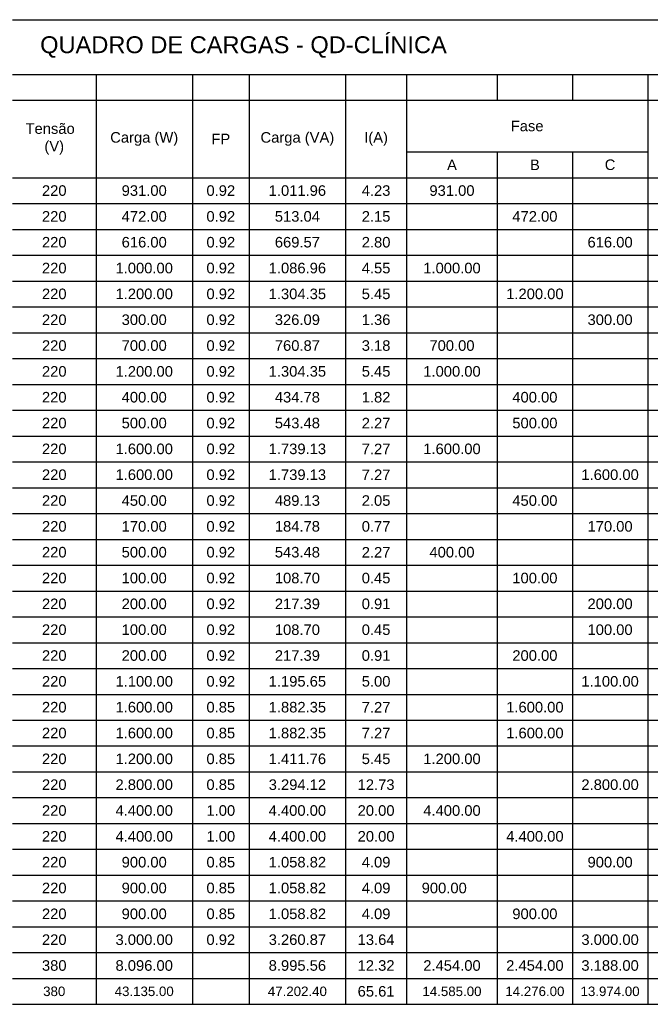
# Model space of a CAD drawing. Extents: x 40.7 to 91.7, y -319.8 to -290.4.
# Tile 7 of 13: x 57 to 63.1, y -310.7 to -301.2. Entities that reach past the tile are written whole.
import ezdxf

# ---------------------------------------------------------------- set-up
doc = ezdxf.new("R2010")
doc.units = 0
doc.header["$MEASUREMENT"] = 0
doc.layers.add('UNIFILAR', color=7, linetype='CONTINUOUS')

msp = doc.modelspace()

# ---------------------------------------------------------------- linework, layer by layer
at = {"layer": 'UNIFILAR'}
for p, q in [((56.9386, -301.2191), (57.7423, -301.2191)), ((57.7423, -301.2191), (58.6678, -301.2191)), ((58.6678, -301.2191), (59.2144, -301.2191)), ((59.2144, -301.2191), (60.1399, -301.2191)), ((60.1399, -301.2191), (60.7271, -301.2191)), ((60.7271, -301.2191), (61.5984, -301.2191)), ((61.5984, -301.2191), (62.3209, -301.2191)), ((62.3209, -301.2191), (63.0435, -301.2191)), ((63.0435, -301.2191), (63.6848, -301.2191)), ((56.9386, -301.7452), (57.7423, -301.7452)), ((57.7423, -301.7452), (58.6678, -301.7452)), ((57.7423, -301.7452), (57.7423, -301.9936)), ((58.6678, -301.7452), (59.2144, -301.7452)), ((58.6678, -301.7452), (58.6678, -301.9936)), ((59.2144, -301.7452), (60.1399, -301.7452)), ((59.2144, -301.7452), (59.2144, -301.9936)), ((60.1399, -301.7452), (60.7271, -301.7452)), ((60.1399, -301.7452), (60.1399, -301.9936)), ((60.7271, -301.7452), (61.5984, -301.7452)), ((60.7271, -301.7452), (60.7271, -301.9936)), ((61.5984, -301.7452), (62.3209, -301.7452)), ((61.5984, -301.7452), (61.5984, -301.9936)), ((62.3209, -301.7452), (63.0435, -301.7452)), ((62.3209, -301.7452), (62.3209, -301.9936)), ((63.0435, -301.7452), (63.6848, -301.7452)), ((63.0435, -301.7452), (63.0435, -301.9936)), ((56.9386, -301.9936), (57.7423, -301.9936)), ((57.7423, -301.9936), (58.6678, -301.9936)), ((57.7423, -301.9936), (57.7423, -302.242)), ((58.6678, -301.9936), (59.2144, -301.9936)), ((58.6678, -301.9936), (58.6678, -302.242)), ((59.2144, -301.9936), (60.1399, -301.9936)), ((59.2144, -301.9936), (59.2144, -302.242)), ((60.1399, -301.9936), (60.7271, -301.9936)), ((60.1399, -301.9936), (60.1399, -302.242)), ((60.7271, -301.9936), (61.5984, -301.9936)), ((60.7271, -301.9936), (60.7271, -302.242)), ((61.5984, -301.9936), (62.3209, -301.9936)), ((62.3209, -301.9936), (63.0435, -301.9936)), ((63.0435, -301.9936), (63.6848, -301.9936)), ((63.0435, -301.9936), (63.0435, -302.242)), ((57.7423, -302.242), (57.7423, -302.4904)), ((58.6678, -302.242), (58.6678, -302.4904)), ((59.2144, -302.242), (59.2144, -302.4904)), ((60.1399, -302.242), (60.1399, -302.4904)), ((60.7271, -302.242), (60.7271, -302.4904)), ((63.0435, -302.242), (63.0435, -302.4904)), ((57.7423, -302.4904), (57.7423, -302.7389)), ((58.6678, -302.4904), (58.6678, -302.7389)), ((59.2144, -302.4904), (59.2144, -302.7389)), ((60.1399, -302.4904), (60.1399, -302.7389)), ((60.7271, -302.4904), (61.5984, -302.4904)), ((60.7271, -302.4904), (60.7271, -302.7389)), ((61.5984, -302.4904), (62.3209, -302.4904)), ((61.5984, -302.4904), (61.5984, -302.7389)), ((62.3209, -302.4904), (63.0435, -302.4904)), ((62.3209, -302.4904), (62.3209, -302.7389)), ((63.0435, -302.4904), (63.0435, -302.7389)), ((56.9386, -302.7389), (57.7423, -302.7389)), ((57.7423, -302.7389), (58.6678, -302.7389)), ((57.7423, -302.7389), (57.7423, -302.9873)), ((58.6678, -302.7389), (59.2144, -302.7389)), ((58.6678, -302.7389), (58.6678, -302.9873)), ((59.2144, -302.7389), (60.1399, -302.7389)), ((59.2144, -302.7389), (59.2144, -302.9873)), ((60.1399, -302.7389), (60.7271, -302.7389)), ((60.1399, -302.7389), (60.1399, -302.9873)), ((60.7271, -302.7389), (61.5984, -302.7389)), ((60.7271, -302.7389), (60.7271, -302.9873)), ((61.5984, -302.7389), (62.3209, -302.7389)), ((61.5984, -302.7389), (61.5984, -302.9873)), ((62.3209, -302.7389), (63.0435, -302.7389)), ((62.3209, -302.7389), (62.3209, -302.9873)), ((63.0435, -302.7389), (63.6848, -302.7389)), ((63.0435, -302.7389), (63.0435, -302.9873)), ((56.9386, -302.9873), (57.7423, -302.9873)), ((57.7423, -302.9873), (58.6678, -302.9873)), ((57.7423, -302.9873), (57.7423, -303.2357)), ((58.6678, -302.9873), (59.2144, -302.9873)), ((58.6678, -302.9873), (58.6678, -303.2357)), ((59.2144, -302.9873), (60.1399, -302.9873)), ((59.2144, -302.9873), (59.2144, -303.2357)), ((60.1399, -302.9873), (60.7271, -302.9873)), ((60.1399, -302.9873), (60.1399, -303.2357)), ((60.7271, -302.9873), (61.5984, -302.9873)), ((60.7271, -302.9873), (60.7271, -303.2357)), ((61.5984, -302.9873), (62.3209, -302.9873)), ((61.5984, -302.9873), (61.5984, -303.2357)), ((62.3209, -302.9873), (63.0435, -302.9873)), ((62.3209, -302.9873), (62.3209, -303.2357)), ((63.0435, -302.9873), (63.6848, -302.9873)), ((63.0435, -302.9873), (63.0435, -303.2357)), ((56.9386, -303.2357), (57.7423, -303.2357)), ((57.7423, -303.2357), (58.6678, -303.2357)), ((57.7423, -303.2357), (57.7423, -303.4841)), ((58.6678, -303.2357), (59.2144, -303.2357)), ((58.6678, -303.2357), (58.6678, -303.4841)), ((59.2144, -303.2357), (60.1399, -303.2357)), ((59.2144, -303.2357), (59.2144, -303.4841)), ((60.1399, -303.2357), (60.7271, -303.2357)), ((60.1399, -303.2357), (60.1399, -303.4841)), ((60.7271, -303.2357), (61.5984, -303.2357)), ((60.7271, -303.2357), (60.7271, -303.4841)), ((61.5984, -303.2357), (62.3209, -303.2357)), ((61.5984, -303.2357), (61.5984, -303.4841)), ((62.3209, -303.2357), (63.0435, -303.2357)), ((62.3209, -303.2357), (62.3209, -303.4841)), ((63.0435, -303.2357), (63.6848, -303.2357)), ((63.0435, -303.2357), (63.0435, -303.4841)), ((56.9386, -303.4841), (57.7423, -303.4841)), ((57.7423, -303.4841), (58.6678, -303.4841)), ((57.7423, -303.4841), (57.7423, -303.7325)), ((58.6678, -303.4841), (59.2144, -303.4841)), ((58.6678, -303.4841), (58.6678, -303.7325)), ((59.2144, -303.4841), (60.1399, -303.4841)), ((59.2144, -303.4841), (59.2144, -303.7325)), ((60.1399, -303.4841), (60.7271, -303.4841)), ((60.1399, -303.4841), (60.1399, -303.7325)), ((60.7271, -303.4841), (61.5984, -303.4841)), ((60.7271, -303.4841), (60.7271, -303.7325)), ((61.5984, -303.4841), (62.3209, -303.4841)), ((61.5984, -303.4841), (61.5984, -303.7325)), ((62.3209, -303.4841), (63.0435, -303.4841)), ((62.3209, -303.4841), (62.3209, -303.7325)), ((63.0435, -303.4841), (63.6848, -303.4841)), ((63.0435, -303.4841), (63.0435, -303.7325)), ((56.9386, -303.7325), (57.7423, -303.7325)), ((57.7423, -303.7325), (58.6678, -303.7325)), ((57.7423, -303.7325), (57.7423, -303.9809)), ((58.6678, -303.7325), (59.2144, -303.7325)), ((58.6678, -303.7325), (58.6678, -303.9809)), ((59.2144, -303.7325), (60.1399, -303.7325)), ((59.2144, -303.7325), (59.2144, -303.9809)), ((60.1399, -303.7325), (60.7271, -303.7325)), ((60.1399, -303.7325), (60.1399, -303.9809)), ((60.7271, -303.7325), (61.5984, -303.7325)), ((60.7271, -303.7325), (60.7271, -303.9809)), ((61.5984, -303.7325), (62.3209, -303.7325)), ((61.5984, -303.7325), (61.5984, -303.9809)), ((62.3209, -303.7325), (63.0435, -303.7325)), ((62.3209, -303.7325), (62.3209, -303.9809)), ((63.0435, -303.7325), (63.6848, -303.7325)), ((63.0435, -303.7325), (63.0435, -303.9809)), ((56.9386, -303.9809), (57.7423, -303.9809)), ((57.7423, -303.9809), (58.6678, -303.9809)), ((57.7423, -303.9809), (57.7423, -304.2294)), ((58.6678, -303.9809), (59.2144, -303.9809)), ((58.6678, -303.9809), (58.6678, -304.2294)), ((59.2144, -303.9809), (60.1399, -303.9809)), ((59.2144, -303.9809), (59.2144, -304.2294)), ((60.1399, -303.9809), (60.7271, -303.9809)), ((60.1399, -303.9809), (60.1399, -304.2294)), ((60.7271, -303.9809), (61.5984, -303.9809)), ((60.7271, -303.9809), (60.7271, -304.2294)), ((61.5984, -303.9809), (62.3209, -303.9809)), ((61.5984, -303.9809), (61.5984, -304.2294)), ((62.3209, -303.9809), (63.0435, -303.9809)), ((62.3209, -303.9809), (62.3209, -304.2294)), ((63.0435, -303.9809), (63.6848, -303.9809)), ((63.0435, -303.9809), (63.0435, -304.2294)), ((56.9386, -304.2294), (57.7423, -304.2294)), ((57.7423, -304.2294), (58.6678, -304.2294)), ((57.7423, -304.2294), (57.7423, -304.4778)), ((58.6678, -304.2294), (59.2144, -304.2294)), ((58.6678, -304.2294), (58.6678, -304.4778)), ((59.2144, -304.2294), (60.1399, -304.2294)), ((59.2144, -304.2294), (59.2144, -304.4778)), ((60.1399, -304.2294), (60.7271, -304.2294)), ((60.1399, -304.2294), (60.1399, -304.4778)), ((60.7271, -304.2294), (61.5984, -304.2294)), ((60.7271, -304.2294), (60.7271, -304.4778)), ((61.5984, -304.2294), (62.3209, -304.2294)), ((61.5984, -304.2294), (61.5984, -304.4778)), ((62.3209, -304.2294), (63.0435, -304.2294)), ((62.3209, -304.2294), (62.3209, -304.4778)), ((63.0435, -304.2294), (63.6848, -304.2294)), ((63.0435, -304.2294), (63.0435, -304.4778)), ((56.9386, -304.4778), (57.7423, -304.4778)), ((57.7423, -304.4778), (58.6678, -304.4778)), ((57.7423, -304.4778), (57.7423, -304.7262)), ((58.6678, -304.4778), (59.2144, -304.4778)), ((58.6678, -304.4778), (58.6678, -304.7262)), ((59.2144, -304.4778), (60.1399, -304.4778)), ((59.2144, -304.4778), (59.2144, -304.7262)), ((60.1399, -304.4778), (60.7271, -304.4778)), ((60.1399, -304.4778), (60.1399, -304.7262)), ((60.7271, -304.4778), (61.5984, -304.4778)), ((60.7271, -304.4778), (60.7271, -304.7262)), ((61.5984, -304.4778), (62.3209, -304.4778)), ((61.5984, -304.4778), (61.5984, -304.7262)), ((62.3209, -304.4778), (63.0435, -304.4778)), ((62.3209, -304.4778), (62.3209, -304.7262)), ((63.0435, -304.4778), (63.6848, -304.4778)), ((63.0435, -304.4778), (63.0435, -304.7262)), ((56.9386, -304.7262), (57.7423, -304.7262)), ((57.7423, -304.7262), (58.6678, -304.7262)), ((57.7423, -304.7262), (57.7423, -304.9746)), ((58.6678, -304.7262), (59.2144, -304.7262)), ((58.6678, -304.7262), (58.6678, -304.9746)), ((59.2144, -304.7262), (60.1399, -304.7262)), ((59.2144, -304.7262), (59.2144, -304.9746)), ((60.1399, -304.7262), (60.7271, -304.7262)), ((60.1399, -304.7262), (60.1399, -304.9746)), ((60.7271, -304.7262), (61.5984, -304.7262)), ((60.7271, -304.7262), (60.7271, -304.9746)), ((61.5984, -304.7262), (62.3209, -304.7262)), ((61.5984, -304.7262), (61.5984, -304.9746)), ((62.3209, -304.7262), (63.0435, -304.7262)), ((62.3209, -304.7262), (62.3209, -304.9746)), ((63.0435, -304.7262), (63.6848, -304.7262)), ((63.0435, -304.7262), (63.0435, -304.9746)), ((56.9386, -304.9746), (57.7423, -304.9746)), ((57.7423, -304.9746), (58.6678, -304.9746)), ((57.7423, -304.9746), (57.7423, -305.223)), ((58.6678, -304.9746), (59.2144, -304.9746)), ((58.6678, -304.9746), (58.6678, -305.223)), ((59.2144, -304.9746), (60.1399, -304.9746)), ((59.2144, -304.9746), (59.2144, -305.223)), ((60.1399, -304.9746), (60.7271, -304.9746)), ((60.1399, -304.9746), (60.1399, -305.223)), ((60.7271, -304.9746), (61.5984, -304.9746)), ((60.7271, -304.9746), (60.7271, -305.223)), ((61.5984, -304.9746), (62.3209, -304.9746)), ((61.5984, -304.9746), (61.5984, -305.223)), ((62.3209, -304.9746), (63.0435, -304.9746)), ((62.3209, -304.9746), (62.3209, -305.223)), ((63.0435, -304.9746), (63.6848, -304.9746)), ((63.0435, -304.9746), (63.0435, -305.223)), ((56.9386, -305.223), (57.7423, -305.223)), ((57.7423, -305.223), (58.6678, -305.223)), ((57.7423, -305.223), (57.7423, -305.4714)), ((58.6678, -305.223), (59.2144, -305.223)), ((58.6678, -305.223), (58.6678, -305.4714)), ((59.2144, -305.223), (60.1399, -305.223)), ((59.2144, -305.223), (59.2144, -305.4714)), ((60.1399, -305.223), (60.7271, -305.223)), ((60.1399, -305.223), (60.1399, -305.4714)), ((60.7271, -305.223), (61.5984, -305.223)), ((60.7271, -305.223), (60.7271, -305.4714)), ((61.5984, -305.223), (62.3209, -305.223)), ((61.5984, -305.223), (61.5984, -305.4714)), ((62.3209, -305.223), (63.0435, -305.223)), ((62.3209, -305.223), (62.3209, -305.4714)), ((63.0435, -305.223), (63.6848, -305.223)), ((63.0435, -305.223), (63.0435, -305.4714)), ((56.9386, -305.4714), (57.7423, -305.4714)), ((57.7423, -305.4714), (58.6678, -305.4714)), ((57.7423, -305.4714), (57.7423, -305.7199)), ((58.6678, -305.4714), (59.2144, -305.4714)), ((58.6678, -305.4714), (58.6678, -305.7199)), ((59.2144, -305.4714), (60.1399, -305.4714)), ((59.2144, -305.4714), (59.2144, -305.7199)), ((60.1399, -305.4714), (60.7271, -305.4714)), ((60.1399, -305.4714), (60.1399, -305.7199)), ((60.7271, -305.4714), (61.5984, -305.4714)), ((60.7271, -305.4714), (60.7271, -305.7199)), ((61.5984, -305.4714), (62.3209, -305.4714)), ((61.5984, -305.4714), (61.5984, -305.7199)), ((62.3209, -305.4714), (63.0435, -305.4714)), ((62.3209, -305.4714), (62.3209, -305.7199)), ((63.0435, -305.4714), (63.6848, -305.4714)), ((63.0435, -305.4714), (63.0435, -305.7199)), ((56.9386, -305.7199), (57.7423, -305.7199)), ((57.7423, -305.7199), (58.6678, -305.7199)), ((57.7423, -305.7199), (57.7423, -305.9683)), ((58.6678, -305.7199), (59.2144, -305.7199)), ((58.6678, -305.7199), (58.6678, -305.9683)), ((59.2144, -305.7199), (60.1399, -305.7199)), ((59.2144, -305.7199), (59.2144, -305.9683)), ((60.1399, -305.7199), (60.7271, -305.7199)), ((60.1399, -305.7199), (60.1399, -305.9683)), ((60.7271, -305.7199), (61.5984, -305.7199)), ((60.7271, -305.7199), (60.7271, -305.9683)), ((61.5984, -305.7199), (62.3209, -305.7199)), ((61.5984, -305.7199), (61.5984, -305.9683)), ((62.3209, -305.7199), (63.0435, -305.7199)), ((62.3209, -305.7199), (62.3209, -305.9683)), ((63.0435, -305.7199), (63.6848, -305.7199)), ((63.0435, -305.7199), (63.0435, -305.9683)), ((56.9386, -305.9683), (57.7423, -305.9683)), ((57.7423, -305.9683), (58.6678, -305.9683)), ((57.7423, -305.9683), (57.7423, -306.2167)), ((58.6678, -305.9683), (59.2144, -305.9683)), ((58.6678, -305.9683), (58.6678, -306.2167)), ((59.2144, -305.9683), (60.1399, -305.9683)), ((59.2144, -305.9683), (59.2144, -306.2167)), ((60.1399, -305.9683), (60.7271, -305.9683)), ((60.1399, -305.9683), (60.1399, -306.2167)), ((60.7271, -305.9683), (61.5984, -305.9683)), ((60.7271, -305.9683), (60.7271, -306.2167)), ((61.5984, -305.9683), (62.3209, -305.9683)), ((61.5984, -305.9683), (61.5984, -306.2167)), ((62.3209, -305.9683), (63.0435, -305.9683)), ((62.3209, -305.9683), (62.3209, -306.2167)), ((63.0435, -305.9683), (63.6848, -305.9683)), ((63.0435, -305.9683), (63.0435, -306.2167)), ((56.9386, -306.2167), (57.7423, -306.2167)), ((57.7423, -306.2167), (58.6678, -306.2167)), ((57.7423, -306.2167), (57.7423, -306.4651)), ((58.6678, -306.2167), (59.2144, -306.2167)), ((58.6678, -306.2167), (58.6678, -306.4651)), ((59.2144, -306.2167), (60.1399, -306.2167)), ((59.2144, -306.2167), (59.2144, -306.4651)), ((60.1399, -306.2167), (60.7271, -306.2167)), ((60.1399, -306.2167), (60.1399, -306.4651)), ((60.7271, -306.2167), (61.5984, -306.2167)), ((60.7271, -306.2167), (60.7271, -306.4651)), ((61.5984, -306.2167), (62.3209, -306.2167)), ((61.5984, -306.2167), (61.5984, -306.4651)), ((62.3209, -306.2167), (63.0435, -306.2167)), ((62.3209, -306.2167), (62.3209, -306.4651)), ((63.0435, -306.2167), (63.6848, -306.2167)), ((63.0435, -306.2167), (63.0435, -306.4651)), ((56.9386, -306.4651), (57.7423, -306.4651)), ((57.7423, -306.4651), (58.6678, -306.4651)), ((57.7423, -306.4651), (57.7423, -306.7135)), ((58.6678, -306.4651), (59.2144, -306.4651)), ((58.6678, -306.4651), (58.6678, -306.7135)), ((59.2144, -306.4651), (60.1399, -306.4651)), ((59.2144, -306.4651), (59.2144, -306.7135)), ((60.1399, -306.4651), (60.7271, -306.4651)), ((60.1399, -306.4651), (60.1399, -306.7135)), ((60.7271, -306.4651), (61.5984, -306.4651)), ((60.7271, -306.4651), (60.7271, -306.7135)), ((61.5984, -306.4651), (62.3209, -306.4651)), ((61.5984, -306.4651), (61.5984, -306.7135)), ((62.3209, -306.4651), (63.0435, -306.4651)), ((62.3209, -306.4651), (62.3209, -306.7135)), ((63.0435, -306.4651), (63.6848, -306.4651)), ((63.0435, -306.4651), (63.0435, -306.7135)), ((56.9386, -306.7135), (57.7423, -306.7135)), ((57.7423, -306.7135), (58.6678, -306.7135)), ((57.7423, -306.7135), (57.7423, -306.9619)), ((58.6678, -306.7135), (59.2144, -306.7135)), ((58.6678, -306.7135), (58.6678, -306.9619)), ((59.2144, -306.7135), (60.1399, -306.7135)), ((59.2144, -306.7135), (59.2144, -306.9619)), ((60.1399, -306.7135), (60.7271, -306.7135)), ((60.1399, -306.7135), (60.1399, -306.9619)), ((60.7271, -306.7135), (61.5984, -306.7135)), ((60.7271, -306.7135), (60.7271, -306.9619)), ((61.5984, -306.7135), (62.3209, -306.7135)), ((61.5984, -306.7135), (61.5984, -306.9619)), ((62.3209, -306.7135), (63.0435, -306.7135)), ((62.3209, -306.7135), (62.3209, -306.9619)), ((63.0435, -306.7135), (63.6848, -306.7135)), ((63.0435, -306.7135), (63.0435, -306.9619)), ((56.9386, -306.9619), (57.7423, -306.9619)), ((57.7423, -306.9619), (58.6678, -306.9619)), ((57.7423, -306.9619), (57.7423, -307.2104)), ((58.6678, -306.9619), (59.2144, -306.9619)), ((58.6678, -306.9619), (58.6678, -307.2104)), ((59.2144, -306.9619), (60.1399, -306.9619)), ((59.2144, -306.9619), (59.2144, -307.2104)), ((60.1399, -306.9619), (60.7271, -306.9619)), ((60.1399, -306.9619), (60.1399, -307.2104)), ((60.7271, -306.9619), (61.5984, -306.9619)), ((60.7271, -306.9619), (60.7271, -307.2104)), ((61.5984, -306.9619), (62.3209, -306.9619)), ((61.5984, -306.9619), (61.5984, -307.2104)), ((62.3209, -306.9619), (63.0435, -306.9619)), ((62.3209, -306.9619), (62.3209, -307.2104)), ((63.0435, -306.9619), (63.6848, -306.9619)), ((63.0435, -306.9619), (63.0435, -307.2104)), ((56.9386, -307.2104), (57.7423, -307.2104)), ((57.7423, -307.2104), (58.6678, -307.2104)), ((57.7423, -307.2104), (57.7423, -307.4588)), ((58.6678, -307.2104), (59.2144, -307.2104)), ((58.6678, -307.2104), (58.6678, -307.4588)), ((59.2144, -307.2104), (60.1399, -307.2104)), ((59.2144, -307.2104), (59.2144, -307.4588)), ((60.1399, -307.2104), (60.7271, -307.2104)), ((60.1399, -307.2104), (60.1399, -307.4588)), ((60.7271, -307.2104), (61.5984, -307.2104)), ((60.7271, -307.2104), (60.7271, -307.4588)), ((61.5984, -307.2104), (62.3209, -307.2104)), ((61.5984, -307.2104), (61.5984, -307.4588)), ((62.3209, -307.2104), (63.0435, -307.2104)), ((62.3209, -307.2104), (62.3209, -307.4588)), ((63.0435, -307.2104), (63.6848, -307.2104)), ((63.0435, -307.2104), (63.0435, -307.4588)), ((56.9386, -307.4588), (57.7423, -307.4588)), ((57.7423, -307.4588), (58.6678, -307.4588)), ((57.7423, -307.4588), (57.7423, -307.7072)), ((58.6678, -307.4588), (59.2144, -307.4588)), ((58.6678, -307.4588), (58.6678, -307.7072)), ((59.2144, -307.4588), (60.1399, -307.4588)), ((59.2144, -307.4588), (59.2144, -307.7072)), ((60.1399, -307.4588), (60.7271, -307.4588)), ((60.1399, -307.4588), (60.1399, -307.7072)), ((60.7271, -307.4588), (61.5984, -307.4588)), ((60.7271, -307.4588), (60.7271, -307.7072)), ((61.5984, -307.4588), (62.3209, -307.4588)), ((61.5984, -307.4588), (61.5984, -307.7072)), ((62.3209, -307.4588), (63.0435, -307.4588)), ((62.3209, -307.4588), (62.3209, -307.7072)), ((63.0435, -307.4588), (63.6848, -307.4588)), ((63.0435, -307.4588), (63.0435, -307.7072)), ((56.9386, -307.7072), (57.7423, -307.7072)), ((57.7423, -307.7072), (58.6678, -307.7072)), ((57.7423, -307.7072), (57.7423, -307.9556)), ((58.6678, -307.7072), (59.2144, -307.7072)), ((58.6678, -307.7072), (58.6678, -307.9556)), ((59.2144, -307.7072), (60.1399, -307.7072)), ((59.2144, -307.7072), (59.2144, -307.9556)), ((60.1399, -307.7072), (60.7271, -307.7072)), ((60.1399, -307.7072), (60.1399, -307.9556)), ((60.7271, -307.7072), (61.5984, -307.7072)), ((60.7271, -307.7072), (60.7271, -307.9556)), ((61.5984, -307.7072), (62.3209, -307.7072)), ((61.5984, -307.7072), (61.5984, -307.9556)), ((62.3209, -307.7072), (63.0435, -307.7072)), ((62.3209, -307.7072), (62.3209, -307.9556)), ((63.0435, -307.7072), (63.6848, -307.7072)), ((63.0435, -307.7072), (63.0435, -307.9556)), ((56.9386, -307.9556), (57.7423, -307.9556)), ((57.7423, -307.9556), (58.6678, -307.9556)), ((57.7423, -307.9556), (57.7423, -308.204)), ((58.6678, -307.9556), (59.2144, -307.9556)), ((58.6678, -307.9556), (58.6678, -308.204)), ((59.2144, -307.9556), (60.1399, -307.9556)), ((59.2144, -307.9556), (59.2144, -308.204)), ((60.1399, -307.9556), (60.7271, -307.9556)), ((60.1399, -307.9556), (60.1399, -308.204)), ((60.7271, -307.9556), (61.5984, -307.9556)), ((60.7271, -307.9556), (60.7271, -308.204)), ((61.5984, -307.9556), (62.3209, -307.9556)), ((61.5984, -307.9556), (61.5984, -308.204)), ((62.3209, -307.9556), (63.0435, -307.9556)), ((62.3209, -307.9556), (62.3209, -308.204)), ((63.0435, -307.9556), (63.6848, -307.9556)), ((63.0435, -307.9556), (63.0435, -308.204)), ((56.9386, -308.204), (57.7423, -308.204)), ((57.7423, -308.204), (58.6678, -308.204)), ((57.7423, -308.204), (57.7423, -308.4525)), ((58.6678, -308.204), (59.2144, -308.204)), ((58.6678, -308.204), (58.6678, -308.4525)), ((59.2144, -308.204), (60.1399, -308.204)), ((59.2144, -308.204), (59.2144, -308.4525)), ((60.1399, -308.204), (60.7271, -308.204)), ((60.1399, -308.204), (60.1399, -308.4525)), ((60.7271, -308.204), (61.5984, -308.204)), ((60.7271, -308.204), (60.7271, -308.4525)), ((61.5984, -308.204), (62.3209, -308.204)), ((61.5984, -308.204), (61.5984, -308.4525)), ((62.3209, -308.204), (63.0435, -308.204)), ((62.3209, -308.204), (62.3209, -308.4525)), ((63.0435, -308.204), (63.6848, -308.204)), ((63.0435, -308.204), (63.0435, -308.4525)), ((56.9386, -308.4525), (57.7423, -308.4525)), ((57.7423, -308.4525), (58.6678, -308.4525)), ((57.7423, -308.4525), (57.7423, -308.7009)), ((58.6678, -308.4525), (59.2144, -308.4525)), ((58.6678, -308.4525), (58.6678, -308.7009)), ((59.2144, -308.4525), (60.1399, -308.4525)), ((59.2144, -308.4525), (59.2144, -308.7009)), ((60.1399, -308.4525), (60.7271, -308.4525)), ((60.1399, -308.4525), (60.1399, -308.7009)), ((60.7271, -308.4525), (61.5984, -308.4525)), ((60.7271, -308.4525), (60.7271, -308.7009)), ((61.5984, -308.4525), (62.3209, -308.4525)), ((61.5984, -308.4525), (61.5984, -308.7009)), ((62.3209, -308.4525), (63.0435, -308.4525)), ((62.3209, -308.4525), (62.3209, -308.7009)), ((63.0435, -308.4525), (63.6848, -308.4525)), ((63.0435, -308.4525), (63.0435, -308.7009)), ((56.9386, -308.7009), (57.7423, -308.7009)), ((57.7423, -308.7009), (58.6678, -308.7009)), ((57.7423, -308.7009), (57.7423, -308.9493)), ((58.6678, -308.7009), (59.2144, -308.7009)), ((58.6678, -308.7009), (58.6678, -308.9493)), ((59.2144, -308.7009), (60.1399, -308.7009)), ((59.2144, -308.7009), (59.2144, -308.9493)), ((60.1399, -308.7009), (60.7271, -308.7009)), ((60.1399, -308.7009), (60.1399, -308.9493)), ((60.7271, -308.7009), (61.5984, -308.7009)), ((60.7271, -308.7009), (60.7271, -308.9493)), ((61.5984, -308.7009), (62.3209, -308.7009)), ((61.5984, -308.7009), (61.5984, -308.9493)), ((62.3209, -308.7009), (63.0435, -308.7009)), ((62.3209, -308.7009), (62.3209, -308.9493)), ((63.0435, -308.7009), (63.6848, -308.7009)), ((63.0435, -308.7009), (63.0435, -308.9493)), ((56.9386, -308.9493), (57.7423, -308.9493)), ((57.7423, -308.9493), (58.6678, -308.9493)), ((57.7423, -308.9493), (57.7423, -309.1977)), ((58.6678, -308.9493), (59.2144, -308.9493)), ((58.6678, -308.9493), (58.6678, -309.1977)), ((59.2144, -308.9493), (60.1399, -308.9493)), ((59.2144, -308.9493), (59.2144, -309.1977)), ((60.1399, -308.9493), (60.7271, -308.9493)), ((60.1399, -308.9493), (60.1399, -309.1977)), ((60.7271, -308.9493), (61.5984, -308.9493)), ((60.7271, -308.9493), (60.7271, -309.1977)), ((61.5984, -308.9493), (62.3209, -308.9493)), ((61.5984, -308.9493), (61.5984, -309.1977)), ((62.3209, -308.9493), (63.0435, -308.9493)), ((62.3209, -308.9493), (62.3209, -309.1977)), ((63.0435, -308.9493), (63.6848, -308.9493)), ((63.0435, -308.9493), (63.0435, -309.1977)), ((56.9386, -309.1977), (57.7423, -309.1977)), ((57.7423, -309.1977), (58.6678, -309.1977)), ((57.7423, -309.1977), (57.7423, -309.4461)), ((58.6678, -309.1977), (59.2144, -309.1977)), ((58.6678, -309.1977), (58.6678, -309.4461)), ((59.2144, -309.1977), (60.1399, -309.1977)), ((59.2144, -309.1977), (59.2144, -309.4461)), ((60.1399, -309.1977), (60.7271, -309.1977)), ((60.1399, -309.1977), (60.1399, -309.4461)), ((60.7271, -309.1977), (61.5984, -309.1977)), ((60.7271, -309.1977), (60.7271, -309.4461)), ((61.5984, -309.1977), (62.3209, -309.1977)), ((61.5984, -309.1977), (61.5984, -309.4461)), ((62.3209, -309.1977), (63.0435, -309.1977)), ((62.3209, -309.1977), (62.3209, -309.4461)), ((63.0435, -309.1977), (63.6848, -309.1977)), ((63.0435, -309.1977), (63.0435, -309.4461)), ((56.9386, -309.4461), (57.7423, -309.4461)), ((57.7423, -309.4461), (58.6678, -309.4461)), ((57.7423, -309.4461), (57.7423, -310.1914)), ((58.6678, -309.4461), (59.2144, -309.4461)), ((58.6678, -309.4461), (58.6678, -310.1914)), ((59.2144, -309.4461), (60.1399, -309.4461)), ((59.2144, -309.4461), (59.2144, -310.1914)), ((60.1399, -309.4461), (60.7271, -309.4461)), ((60.1399, -309.4461), (60.1399, -310.1914)), ((60.7271, -309.4461), (61.5984, -309.4461)), ((60.7271, -309.4461), (60.7271, -310.1914)), ((61.5984, -309.4461), (62.3209, -309.4461)), ((61.5984, -309.4461), (61.5984, -310.1914)), ((62.3209, -309.4461), (63.0435, -309.4461)), ((62.3209, -309.4461), (62.3209, -310.1914)), ((63.0435, -309.4461), (63.6848, -309.4461)), ((63.0435, -309.4461), (63.0435, -310.1914)), ((56.9386, -309.6945), (57.7423, -309.6945)), ((57.7423, -309.6945), (58.6678, -309.6945)), ((58.6678, -309.6945), (59.2144, -309.6945)), ((59.2144, -309.6945), (60.1399, -309.6945)), ((60.1399, -309.6945), (60.7271, -309.6945)), ((60.7271, -309.6945), (61.5984, -309.6945)), ((61.5984, -309.6945), (62.3209, -309.6945)), ((62.3209, -309.6945), (63.0435, -309.6945)), ((63.0435, -309.6945), (63.6848, -309.6945)), ((56.9386, -309.943), (57.7423, -309.943)), ((57.7423, -309.943), (58.6678, -309.943)), ((58.6678, -309.943), (59.2144, -309.943)), ((59.2144, -309.943), (60.1399, -309.943)), ((60.1399, -309.943), (60.7271, -309.943)), ((60.7271, -309.943), (61.5984, -309.943)), ((61.5984, -309.943), (62.3209, -309.943)), ((62.3209, -309.943), (63.0435, -309.943)), ((63.0435, -309.943), (63.6848, -309.943)), ((56.9386, -310.1914), (57.7423, -310.1914)), ((57.7423, -310.1914), (58.6678, -310.1914)), ((57.7423, -310.1914), (57.7423, -310.4398)), ((58.6678, -310.1914), (59.2144, -310.1914)), ((58.6678, -310.1914), (58.6678, -310.4398)), ((59.2144, -310.1914), (60.1399, -310.1914)), ((59.2144, -310.1914), (59.2144, -310.4398)), ((60.1399, -310.1914), (60.7271, -310.1914)), ((60.1399, -310.1914), (60.1399, -310.4398)), ((60.7271, -310.1914), (61.5984, -310.1914)), ((60.7271, -310.1914), (60.7271, -310.4398)), ((61.5984, -310.1914), (62.3209, -310.1914)), ((61.5984, -310.1914), (61.5984, -310.4398)), ((62.3209, -310.1914), (63.0435, -310.1914)), ((62.3209, -310.1914), (62.3209, -310.4398)), ((63.0435, -310.1914), (63.6848, -310.1914)), ((63.0435, -310.1914), (63.0435, -310.4398)), ((56.9386, -310.4398), (57.7423, -310.4398)), ((57.7423, -310.4398), (58.6678, -310.4398)), ((57.7423, -310.4398), (57.7423, -310.6882)), ((58.6678, -310.4398), (59.2144, -310.4398)), ((58.6678, -310.4398), (58.6678, -310.6882)), ((59.2144, -310.4398), (60.1399, -310.4398)), ((59.2144, -310.4398), (59.2144, -310.6882)), ((60.1399, -310.4398), (60.7271, -310.4398)), ((60.1399, -310.4398), (60.1399, -310.6882)), ((60.7271, -310.4398), (61.5984, -310.4398)), ((60.7271, -310.4398), (60.7271, -310.6882)), ((61.5984, -310.4398), (62.3209, -310.4398)), ((61.5984, -310.4398), (61.5984, -310.6882)), ((62.3209, -310.4398), (63.0435, -310.4398)), ((62.3209, -310.4398), (62.3209, -310.6882)), ((63.0435, -310.4398), (63.6848, -310.4398)), ((63.0435, -310.4398), (63.0435, -310.6882)), ((56.9386, -310.6882), (57.7423, -310.6882)), ((57.7423, -310.6882), (58.6678, -310.6882)), ((58.6678, -310.6882), (59.2144, -310.6882)), ((59.2144, -310.6882), (60.1399, -310.6882)), ((60.1399, -310.6882), (60.7271, -310.6882)), ((60.7271, -310.6882), (61.5984, -310.6882)), ((61.5984, -310.6882), (62.3209, -310.6882)), ((62.3209, -310.6882), (63.0435, -310.6882)), ((63.0435, -310.6882), (63.6848, -310.6882))]:
    msp.add_line(p, q, dxfattribs=at)

# ---------------------------------------------------------------- texts
at = {"layer": 'UNIFILAR', "char_height": 0.131515, "attachment_point": 5}
for s, insert, width in [('{\\fArial|b0|i0|c0|p34;\\H1.235x;QUADRO DE CARGAS - QD-CLÍNICA}', (59.1589, -301.4822), 14.926666), ('{\\fArial|b0|i0|c0;\\H0.7716x;Tensão   (V)}', (57.3404, -302.3662), 0.730638), ('{\\fArial|b0|i0|c0;\\H0.7716x;Fase}', (61.8853, -302.242), 2.24333), ('{\\fArial|b0|i0|c0;\\H0.7716x;Carga (W)}', (58.205, -302.3662), 0.852411), ('{\\fArial|b0|i0|c0;\\H0.7716x;FP}', (58.9411, -302.3662), 0.473562), ('{\\fArial|b0|i0|c0;\\H0.7716x;Carga (VA)}', (59.6771, -302.3662), 0.852411), ('{\\fArial|b0|i0|c0;\\H0.7716x;I(A)}', (60.4335, -302.3662), 0.514153), ('{\\fArial|b0|i0|c0;\\H0.7716x;A}', (61.1628, -302.6147), 0.79829), ('{\\fArial|b0|i0|c0;\\H0.7716x;B}', (61.9597, -302.6147), 0.649456), ('{\\fArial|b0|i0|c0;\\H0.7716x;C}', (62.6822, -302.6147), 0.649456), ('{\\fArial|b0|i0|c0;\\H0.7716x;220', (57.3404, -302.8631), 0.730638), ('{\\fArial|b0|i0|c0;\\H0.7716x;931.00', (58.205, -302.8631), 0.852411), ('{\\fArial|b0|i0|c0;\\H0.7716x;0.92', (58.9411, -302.8631), 0.473562), ('{\\fArial|b0|i0|c0|p34;\\H0.7716x;1.011.96}', (59.6771, -302.8631), 0.852411), ('{\\fArial|b0|i0|c0|p34;\\H0.7716x;4.23}', (60.4335, -302.8631), 0.514153), ('{\\fArial|b0|i0|c0;\\H0.7716x;931.00', (61.1628, -302.8631), 0.79829), ('{\\fArial|b0|i0|c0;\\H0.7716x;220', (57.3404, -303.1115), 0.730638), ('{\\fArial|b0|i0|c0|p34;\\H0.7716x;472.00}', (58.205, -303.1115), 0.852411), ('{\\fArial|b0|i0|c0;\\H0.7716x;0.92', (58.9411, -303.1115), 0.473562), ('{\\fArial|b0|i0|c0|p34;\\H0.7716x;513.04}', (59.6771, -303.1115), 0.852411), ('{\\fArial|b0|i0|c0|p34;\\H0.7716x;2.15}', (60.4335, -303.1115), 0.514153), ('{\\fArial|b0|i0|c0|p34;\\H0.7716x;472.00}', (61.9597, -303.1115), 0.649456), ('{\\fArial|b0|i0|c0;\\H0.7716x;220', (57.3404, -303.3599), 0.730638), ('{\\fArial|b0|i0|c0;\\H0.7716x;616.00', (58.205, -303.3599), 0.852411), ('{\\fArial|b0|i0|c0;\\H0.7716x;0.92', (58.9411, -303.3599), 0.473562), ('{\\fArial|b0|i0|c0|p34;\\H0.7716x;669.57}', (59.6771, -303.3599), 0.852411), ('{\\fArial|b0|i0|c0|p34;\\H0.7716x;2.80}', (60.4335, -303.3599), 0.514153), ('{\\fArial|b0|i0|c0;\\H0.7716x;616.00', (62.6822, -303.3599), 0.649456), ('{\\fArial|b0|i0|c0;\\H0.7716x;220', (57.3404, -303.6083), 0.730638), ('{\\fArial|b0|i0|c0;\\H0.7716x;1.000.00', (58.205, -303.6083), 0.852411), ('{\\fArial|b0|i0|c0;\\H0.7716x;0.92', (58.9411, -303.6083), 0.473562), ('{\\fArial|b0|i0|c0|p34;\\H0.7716x;1.086.96}', (59.6771, -303.6083), 0.852411), ('{\\fArial|b0|i0|c0|p34;\\H0.7716x;4.55}', (60.4335, -303.6083), 0.514153), ('{\\fArial|b0|i0|c0;\\H0.7716x;1.000.00', (61.1628, -303.6083), 0.79829), ('{\\fArial|b0|i0|c0;\\H0.7716x;220', (57.3404, -303.8567), 0.730638), ('{\\fArial|b0|i0|c0;\\H0.7716x;1.200.00', (58.205, -303.8567), 0.852411), ('{\\fArial|b0|i0|c0;\\H0.7716x;0.92', (58.9411, -303.8567), 0.473562), ('{\\fArial|b0|i0|c0|p34;\\H0.7716x;1.304.35}', (59.6771, -303.8567), 0.852411), ('{\\fArial|b0|i0|c0|p34;\\H0.7716x;5.45}', (60.4335, -303.8567), 0.514153), ('{\\fArial|b0|i0|c0;\\H0.7716x;1.200.00', (61.9597, -303.8567), 0.649456), ('{\\fArial|b0|i0|c0;\\H0.7716x;220', (57.3404, -304.1052), 0.730638), ('{\\fArial|b0|i0|c0;\\H0.7716x;300.00', (58.205, -304.1052), 0.852411), ('{\\fArial|b0|i0|c0;\\H0.7716x;0.92', (58.9411, -304.1052), 0.473562), ('{\\fArial|b0|i0|c0|p34;\\H0.7716x;326.09}', (59.6771, -304.1052), 0.852411), ('{\\fArial|b0|i0|c0|p34;\\H0.7716x;1.36}', (60.4335, -304.1052), 0.514153), ('{\\fArial|b0|i0|c0;\\H0.7716x;300.00', (62.6822, -304.1052), 0.649456), ('{\\fArial|b0|i0|c0;\\H0.7716x;220', (57.3404, -304.3536), 0.730638), ('{\\fArial|b0|i0|c0;\\H0.7716x;700.00', (58.205, -304.3536), 0.852411), ('{\\fArial|b0|i0|c0;\\H0.7716x;0.92', (58.9411, -304.3536), 0.473562), ('{\\fArial|b0|i0|c0|p34;\\H0.7716x;760.87}', (59.6771, -304.3536), 0.852411), ('{\\fArial|b0|i0|c0|p34;\\H0.7716x;3.18}', (60.4335, -304.3536), 0.514153), ('{\\fArial|b0|i0|c0;\\H0.7716x;700.00', (61.1628, -304.3536), 0.79829), ('{\\fArial|b0|i0|c0;\\H0.7716x;220', (57.3404, -304.602), 0.730638), ('{\\fArial|b0|i0|c0;\\H0.7716x;1.200.00', (58.205, -304.602), 0.852411), ('{\\fArial|b0|i0|c0;\\H0.7716x;0.92', (58.9411, -304.602), 0.473562), ('{\\fArial|b0|i0|c0|p34;\\H0.7716x;1.304.35}', (59.6771, -304.602), 0.852411), ('{\\fArial|b0|i0|c0|p34;\\H0.7716x;5.45}', (60.4335, -304.602), 0.514153), ('{\\fArial|b0|i0|c0;\\H0.7716x;1.000.00', (61.1628, -304.602), 0.79829), ('{\\fArial|b0|i0|c0;\\H0.7716x;220', (57.3404, -304.8504), 0.730638), ('{\\fArial|b0|i0|c0;\\H0.7716x;400.00', (58.205, -304.8504), 0.852411), ('{\\fArial|b0|i0|c0;\\H0.7716x;0.92', (58.9411, -304.8504), 0.473562), ('{\\fArial|b0|i0|c0|p34;\\H0.7716x;434.78}', (59.6771, -304.8504), 0.852411), ('{\\fArial|b0|i0|c0|p34;\\H0.7716x;1.82}', (60.4335, -304.8504), 0.514153), ('{\\fArial|b0|i0|c0;\\H0.7716x;400.00', (61.9597, -304.8504), 0.649456), ('{\\fArial|b0|i0|c0;\\H0.7716x;220', (57.3404, -305.0988), 0.730638), ('{\\fArial|b0|i0|c0;\\H0.7716x;500.00', (58.205, -305.0988), 0.852411), ('{\\fArial|b0|i0|c0;\\H0.7716x;0.92', (58.9411, -305.0988), 0.473562), ('{\\fArial|b0|i0|c0|p34;\\H0.7716x;543.48}', (59.6771, -305.0988), 0.852411), ('{\\fArial|b0|i0|c0|p34;\\H0.7716x;2.27}', (60.4335, -305.0988), 0.514153), ('{\\fArial|b0|i0|c0;\\H0.7716x;500.00', (61.9597, -305.0988), 0.649456), ('{\\fArial|b0|i0|c0;\\H0.7716x;220', (57.3404, -305.3472), 0.730638), ('{\\fArial|b0|i0|c0;\\H0.7716x;1.600.00', (58.205, -305.3472), 0.852411), ('{\\fArial|b0|i0|c0;\\H0.7716x;0.92', (58.9411, -305.3472), 0.473562), ('{\\fArial|b0|i0|c0|p34;\\H0.7716x;1.739.13}', (59.6771, -305.3472), 0.852411), ('{\\fArial|b0|i0|c0|p34;\\H0.7716x;7.27}', (60.4335, -305.3472), 0.514153), ('{\\fArial|b0|i0|c0;\\H0.7716x;1.600.00', (61.1628, -305.3472), 0.79829), ('{\\fArial|b0|i0|c0;\\H0.7716x;220', (57.3404, -305.5957), 0.730638), ('{\\fArial|b0|i0|c0;\\H0.7716x;1.600.00', (58.205, -305.5957), 0.852411), ('{\\fArial|b0|i0|c0;\\H0.7716x;0.92', (58.9411, -305.5957), 0.473562), ('{\\fArial|b0|i0|c0|p34;\\H0.7716x;1.739.13}', (59.6771, -305.5957), 0.852411), ('{\\fArial|b0|i0|c0|p34;\\H0.7716x;7.27}', (60.4335, -305.5957), 0.514153), ('{\\fArial|b0|i0|c0;\\H0.7716x;1.600.00', (62.6822, -305.5957), 0.649456), ('{\\fArial|b0|i0|c0;\\H0.7716x;220', (57.3404, -305.8441), 0.730638), ('{\\fArial|b0|i0|c0;\\H0.7716x;450.00', (58.205, -305.8441), 0.852411), ('{\\fArial|b0|i0|c0;\\H0.7716x;0.92', (58.9411, -305.8441), 0.473562), ('{\\fArial|b0|i0|c0|p34;\\H0.7716x;489.13}', (59.6771, -305.8441), 0.852411), ('{\\fArial|b0|i0|c0|p34;\\H0.7716x;2.05}', (60.4335, -305.8441), 0.514153), ('{\\fArial|b0|i0|c0;\\H0.7716x;450.00', (61.9597, -305.8441), 0.649456), ('{\\fArial|b0|i0|c0;\\H0.7716x;220', (57.3404, -306.0925), 0.730638), ('{\\fArial|b0|i0|c0;\\H0.7716x;170.00', (58.205, -306.0925), 0.852411), ('{\\fArial|b0|i0|c0;\\H0.7716x;0.92', (58.9411, -306.0925), 0.473562), ('{\\fArial|b0|i0|c0|p34;\\H0.7716x;184.78}', (59.6771, -306.0925), 0.852411), ('{\\fArial|b0|i0|c0|p34;\\H0.7716x;0.77}', (60.4335, -306.0925), 0.514153), ('{\\fArial|b0|i0|c0;\\H0.7716x;170.00', (62.6822, -306.0925), 0.649456), ('{\\fArial|b0|i0|c0;\\H0.7716x;220', (57.3404, -306.3409), 0.730638), ('{\\fArial|b0|i0|c0;\\H0.7716x;500.00', (58.205, -306.3409), 0.852411), ('{\\fArial|b0|i0|c0;\\H0.7716x;0.92', (58.9411, -306.3409), 0.473562), ('{\\fArial|b0|i0|c0|p34;\\H0.7716x;543.48}', (59.6771, -306.3409), 0.852411), ('{\\fArial|b0|i0|c0|p34;\\H0.7716x;2.27}', (60.4335, -306.3409), 0.514153), ('{\\fArial|b0|i0|c0;\\H0.7716x;400.00', (61.1628, -306.3409), 0.79829), ('{\\fArial|b0|i0|c0;\\H0.7716x;220', (57.3404, -306.5893), 0.730638), ('{\\fArial|b0|i0|c0;\\H0.7716x;100.00', (58.205, -306.5893), 0.852411), ('{\\fArial|b0|i0|c0;\\H0.7716x;0.92', (58.9411, -306.5893), 0.473562), ('{\\fArial|b0|i0|c0|p34;\\H0.7716x;108.70}', (59.6771, -306.5893), 0.852411), ('{\\fArial|b0|i0|c0|p34;\\H0.7716x;0.45}', (60.4335, -306.5893), 0.514153), ('{\\fArial|b0|i0|c0;\\H0.7716x;100.00', (61.9597, -306.5893), 0.649456), ('{\\fArial|b0|i0|c0;\\H0.7716x;220', (57.3404, -306.8377), 0.730638), ('{\\fArial|b0|i0|c0;\\H0.7716x;200.00', (58.205, -306.8377), 0.852411), ('{\\fArial|b0|i0|c0;\\H0.7716x;0.92', (58.9411, -306.8377), 0.473562), ('{\\fArial|b0|i0|c0|p34;\\H0.7716x;217.39}', (59.6771, -306.8377), 0.852411), ('{\\fArial|b0|i0|c0|p34;\\H0.7716x;0.91}', (60.4335, -306.8377), 0.514153), ('{\\fArial|b0|i0|c0;\\H0.7716x;200.00', (62.6822, -306.8377), 0.649456), ('{\\fArial|b0|i0|c0;\\H0.7716x;220', (57.3404, -307.0862), 0.730638), ('{\\fArial|b0|i0|c0;\\H0.7716x;100.00', (58.205, -307.0862), 0.852411), ('{\\fArial|b0|i0|c0;\\H0.7716x;0.92', (58.9411, -307.0862), 0.473562), ('{\\fArial|b0|i0|c0|p34;\\H0.7716x;108.70}', (59.6771, -307.0862), 0.852411), ('{\\fArial|b0|i0|c0|p34;\\H0.7716x;0.45}', (60.4335, -307.0862), 0.514153), ('{\\fArial|b0|i0|c0;\\H0.7716x;100.00', (62.6822, -307.0862), 0.649456), ('{\\fArial|b0|i0|c0;\\H0.7716x;220', (57.3404, -307.3346), 0.730638), ('{\\fArial|b0|i0|c0;\\H0.7716x;200.00', (58.205, -307.3346), 0.852411), ('{\\fArial|b0|i0|c0;\\H0.7716x;0.92', (58.9411, -307.3346), 0.473562), ('{\\fArial|b0|i0|c0|p34;\\H0.7716x;217.39}', (59.6771, -307.3346), 0.852411), ('{\\fArial|b0|i0|c0|p34;\\H0.7716x;0.91}', (60.4335, -307.3346), 0.514153), ('{\\fArial|b0|i0|c0;\\H0.7716x;200.00', (61.9597, -307.3346), 0.649456), ('{\\fArial|b0|i0|c0;\\H0.7716x;220', (57.3404, -307.583), 0.730638), ('{\\fArial|b0|i0|c0;\\H0.7716x;1.100.00', (58.205, -307.583), 0.852411), ('{\\fArial|b0|i0|c0;\\H0.7716x;0.92', (58.9411, -307.583), 0.473562), ('{\\fArial|b0|i0|c0|p34;\\H0.7716x;1.195.65}', (59.6771, -307.583), 0.852411), ('{\\fArial|b0|i0|c0|p34;\\H0.7716x;5.00}', (60.4335, -307.583), 0.514153), ('{\\fArial|b0|i0|c0;\\H0.7716x;1.100.00', (62.6822, -307.583), 0.649456), ('{\\fArial|b0|i0|c0;\\H0.7716x;220', (57.3404, -307.8314), 0.730638), ('{\\fArial|b0|i0|c0;\\H0.7716x;1.600.00', (58.205, -307.8314), 0.852411), ('{\\fArial|b0|i0|c0;\\H0.7716x;0.85', (58.9411, -307.8314), 0.473562), ('{\\fArial|b0|i0|c0|p34;\\H0.7716x;1.882.35}', (59.6771, -307.8314), 0.852411), ('{\\fArial|b0|i0|c0|p34;\\H0.7716x;7.27}', (60.4335, -307.8314), 0.514153), ('{\\fArial|b0|i0|c0;\\H0.7716x;1.600.00', (61.9597, -307.8314), 0.649456), ('{\\fArial|b0|i0|c0;\\H0.7716x;220', (57.3404, -308.0798), 0.730638), ('{\\fArial|b0|i0|c0;\\H0.7716x;1.600.00', (58.205, -308.0798), 0.852411), ('{\\fArial|b0|i0|c0;\\H0.7716x;0.85', (58.9411, -308.0798), 0.473562), ('{\\fArial|b0|i0|c0|p34;\\H0.7716x;1.882.35}', (59.6771, -308.0798), 0.852411), ('{\\fArial|b0|i0|c0|p34;\\H0.7716x;7.27}', (60.4335, -308.0798), 0.514153), ('{\\fArial|b0|i0|c0;\\H0.7716x;1.600.00', (61.9597, -308.0798), 0.649456), ('{\\fArial|b0|i0|c0;\\H0.7716x;220', (57.3404, -308.3282), 0.730638), ('{\\fArial|b0|i0|c0;\\H0.7716x;1.200.00', (58.205, -308.3282), 0.852411), ('{\\fArial|b0|i0|c0;\\H0.7716x;0.85', (58.9411, -308.3282), 0.473562), ('{\\fArial|b0|i0|c0|p34;\\H0.7716x;1.411.76}', (59.6771, -308.3282), 0.852411), ('{\\fArial|b0|i0|c0|p34;\\H0.7716x;5.45}', (60.4335, -308.3282), 0.514153), ('{\\fArial|b0|i0|c0;\\H0.7716x;1.200.00', (61.1628, -308.3282), 0.79829), ('{\\fArial|b0|i0|c0;\\H0.7716x;220', (57.3404, -308.5767), 0.730638), ('{\\fArial|b0|i0|c0;\\H0.7716x;2.800.00', (58.205, -308.5767), 0.852411), ('{\\fArial|b0|i0|c0;\\H0.7716x;0.85', (58.9411, -308.5767), 0.473562), ('{\\fArial|b0|i0|c0|p34;\\H0.7716x;3.294.12}', (59.6771, -308.5767), 0.852411), ('{\\fArial|b0|i0|c0|p34;\\H0.7716x;12.73}', (60.4335, -308.5767), 0.514153), ('{\\fArial|b0|i0|c0;\\H0.7716x;2.800.00', (62.6822, -308.5767), 0.649456), ('{\\fArial|b0|i0|c0;\\H0.7716x;220', (57.3404, -308.8251), 0.730638), ('{\\fArial|b0|i0|c0;\\H0.7716x;4.400.00', (58.205, -308.8251), 0.852411), ('{\\fArial|b0|i0|c0;\\H0.7716x;1.00', (58.9411, -308.8251), 0.473562), ('{\\fArial|b0|i0|c0|p34;\\H0.7716x;4.400.00}', (59.6771, -308.8251), 0.852411), ('{\\fArial|b0|i0|c0|p34;\\H0.7716x;20.00}', (60.4335, -308.8251), 0.514153), ('{\\fArial|b0|i0|c0;\\H0.7716x;4.400.00', (61.1628, -308.8251), 0.79829), ('{\\fArial|b0|i0|c0;\\H0.7716x;220', (57.3404, -309.0735), 0.730638), ('{\\fArial|b0|i0|c0;\\H0.7716x;4.400.00', (58.205, -309.0735), 0.852411), ('{\\fArial|b0|i0|c0;\\H0.7716x;1.00', (58.9411, -309.0735), 0.473562), ('{\\fArial|b0|i0|c0|p34;\\H0.7716x;4.400.00}', (59.6771, -309.0735), 0.852411), ('{\\fArial|b0|i0|c0|p34;\\H0.7716x;20.00}', (60.4335, -309.0735), 0.514153), ('{\\fArial|b0|i0|c0;\\H0.7716x;4.400.00', (61.9597, -309.0735), 0.649456), ('{\\fArial|b0|i0|c0;\\H0.7716x;220', (57.3404, -309.3219), 0.730638), ('{\\fArial|b0|i0|c0;\\H0.7716x;900.00', (58.205, -309.3219), 0.852411), ('{\\fArial|b0|i0|c0;\\H0.7716x;0.85', (58.9411, -309.3219), 0.473562), ('{\\fArial|b0|i0|c0|p34;\\H0.7716x;1.058.82}', (59.6771, -309.3219), 0.852411), ('{\\fArial|b0|i0|c0|p34;\\H0.7716x;4.09}', (60.4335, -309.3219), 0.514153), ('{\\fArial|b0|i0|c0;\\H0.7716x;900.00', (62.6822, -309.3219), 0.649456), ('{\\fArial|b0|i0|c0;\\H0.7716x;220', (57.3404, -309.5703), 0.730638), ('{\\fArial|b0|i0|c0;\\H0.7716x;900.00', (58.205, -309.5703), 0.852411), ('{\\fArial|b0|i0|c0;\\H0.7716x;0.85', (58.9411, -309.5703), 0.473562), ('{\\fArial|b0|i0|c0|p34;\\H0.7716x;1.058.82}', (59.6771, -309.5703), 0.852411), ('{\\fArial|b0|i0|c0|p34;\\H0.7716x;4.09}', (60.4335, -309.5703), 0.514153), ('{\\fArial|b0|i0|c0;\\H0.7716x;900.00', (61.0883, -309.5703), 0.649456), ('{\\fArial|b0|i0|c0;\\H0.7716x;220', (57.3404, -309.8187), 0.730638), ('{\\fArial|b0|i0|c0;\\H0.7716x;900.00', (58.205, -309.8187), 0.852411), ('{\\fArial|b0|i0|c0;\\H0.7716x;0.85', (58.9411, -309.8187), 0.473562), ('{\\fArial|b0|i0|c0|p34;\\H0.7716x;1.058.82}', (59.6771, -309.8187), 0.852411), ('{\\fArial|b0|i0|c0|p34;\\H0.7716x;4.09}', (60.4335, -309.8187), 0.514153), ('{\\fArial|b0|i0|c0;\\H0.7716x;900.00', (61.9597, -309.8187), 0.649456), ('{\\fArial|b0|i0|c0;\\H0.7716x;220', (57.3404, -310.0672), 0.730638), ('{\\fArial|b0|i0|c0;\\H0.7716x;3.000.00', (58.205, -310.0672), 0.852411), ('{\\fArial|b0|i0|c0;\\H0.7716x;0.92', (58.9411, -310.0672), 0.473562), ('{\\fArial|b0|i0|c0|p34;\\H0.7716x;3.260.87}', (59.6771, -310.0672), 0.852411), ('{\\fArial|b0|i0|c0|p34;\\H0.7716x;13.64}', (60.4335, -310.0672), 0.514153), ('{\\fArial|b0|i0|c0;\\H0.7716x;3.000.00', (62.6822, -310.0672), 0.649456), ('{\\fArial|b0|i0|c0;\\H0.7716x;380', (57.3404, -310.3156), 0.730638), ('{\\fArial|b0|i0|c0;\\H0.7716x;8.096.00', (58.205, -310.3156), 0.852411), ('{\\fArial|b0|i0|c0;\\H0.7716x;8.995.56', (59.6771, -310.3156), 0.852411), ('{\\fArial|b0|i0|c0|p34;\\H0.7716x;12.32}', (60.4335, -310.3156), 0.514153), ('{\\fArial|b0|i0|c0;\\H0.7716x;2.454.00', (61.1628, -310.3156), 0.79829), ('{\\fArial|b0|i0|c0;\\H0.7716x;2.454.00', (61.9597, -310.3156), 0.649456), ('{\\fArial|b0|i0|c0;\\H0.7716x;3.188.00', (62.6822, -310.3156), 0.649456), ('{\\fArial|b0|i0|c0;\\H0.6944x;380', (57.3404, -310.564), 0.730638), ('{\\fArial|b0|i0|c0|p34;\\H0.6944x;43.135.00}', (58.205, -310.564), 0.852411), ('{\\fArial|b0|i0|c0|p34;\\H0.6944x;47.202.40}', (59.6771, -310.564), 0.852411), ('{\\fArial|b0|i0|c0|p34;\\H0.7716x;65.61}', (60.4335, -310.564), 0.514153), ('{\\fArial|b0|i0|c0|p34;\\H0.6944x;14.585.00}', (61.1628, -310.564), 0.79829), ('{\\fArial|b0|i0|c0|p34;\\H0.6944x;14.276.00}', (61.9597, -310.564), 0.649456), ('{\\fArial|b0|i0|c0|p34;\\H0.6944x;13.974.00}', (62.6822, -310.564), 0.649456)]:
    msp.add_mtext(s, dxfattribs=dict(at, insert=insert, width=width))

doc.saveas('drawing.dxf')
